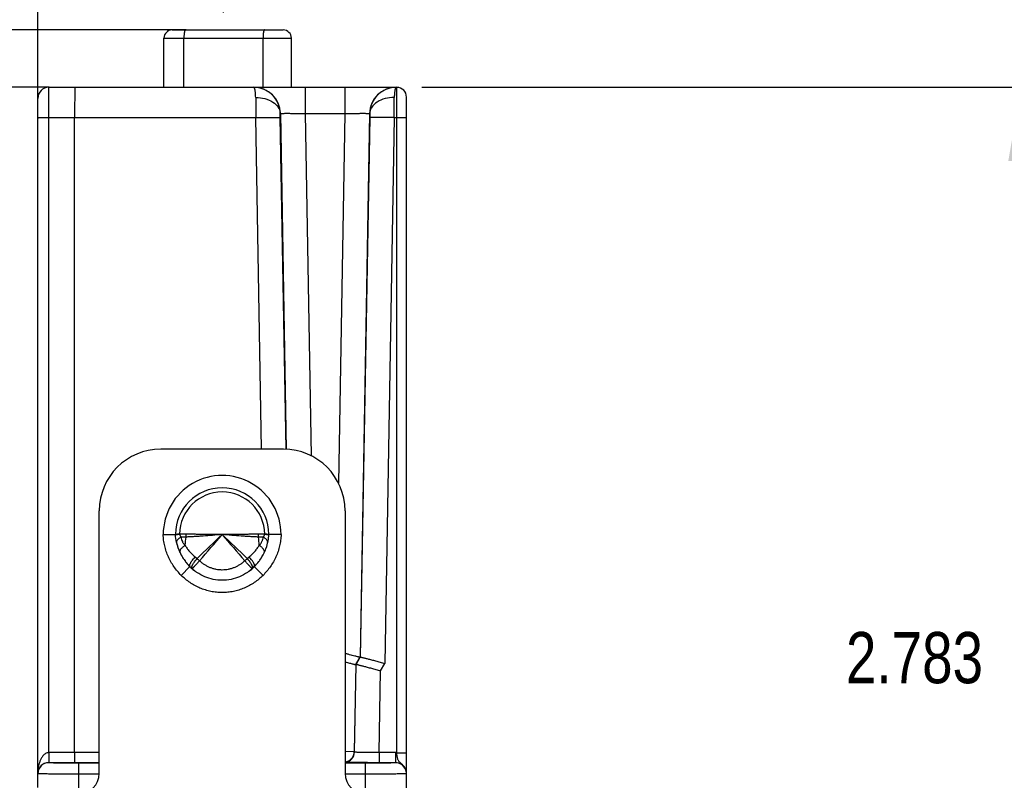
# Model space of a CAD drawing. Header units: inches. Extents: x 0 to 22, y 0 to 17.
# Tile 35 of 37: x 15.7 to 18.1, y 13.1 to 14.9. Entities that reach past the tile are written whole.
import ezdxf

# ---------------------------------------------------------------- set-up
doc = ezdxf.new("R2010")
doc.units = ezdxf.units.IN
doc.header["$LTSCALE"] = 1.21
doc.header["$MEASUREMENT"] = 0
doc.layers.get('0').update_dxf_attribs({"linetype": 'CONTINUOUS'})
doc.layers.add('DIMENSIONS', color=7, linetype='CONTINUOUS')
doc.layers.add('FEATURES', color=7, linetype='CONTINUOUS')
doc.styles.get("Standard").update_dxf_attribs({"font": 'txt', "width": 0.8})
doc.dimstyles.new('DIMSTYLE_1', dxfattribs={"dimtxt": 0.125, "dimasz": 0.18, "dimexe": 0.125, "dimexo": 0.0625, "dimgap": 0.0625, "dimtad": 0, "dimtih": 1, "dimtoh": 1, "dimdec": 3, "dimzin": 4, "dimdsep": 46, "dimtxsty": 'STANDARD', "dimblk": '_FILLED', "dimblk1": '_FILLED', "dimblk2": '_FILLED', "dimcen": 0.09, "dimadec": 0, "dimazin": 0, "dimtp": 0.001, "dimtm": 0.001, "dimtfac": 1, "dimtdec": 3, "dimtofl": 0, "dimtmove": 0, "dimatfit": 3, "dimldrblk": '_FILLED', "dimfxl": 1, "dimtolj": 1, "dimtzin": 4, "dimarcsym": 0})

# ---------------------------------------------------------------- blocks, each defined once
blk = doc.blocks.new('_FILLED')
at = {"color": 0, "linetype": 'BYBLOCK'}
blk.add_solid([(0, 0), (-1, 0.174), (-1, -0.174)], dxfattribs=at)
blk = doc.blocks.new('*D17')
at = {"layer": 'DIMENSIONS', "color": 2, "linetype": 'CONTINUOUS'}
for p, q in [((16.6964, 14.7671), (18.2843, 14.7671)), ((18.1593, 14.7671), (18.1593, 13.5006)), ((18.1593, 11.9841), (18.1593, 13.2506)), ((16.6218, 11.9841), (18.2843, 11.9841))]:
    blk.add_line(p, q, dxfattribs=at)
at = {"layer": 'DIMENSIONS', "color": 2, "linetype": 'CONTINUOUS', "xscale": 0.18, "yscale": 0.18, "zscale": 0.18}
for p, rotation in [((18.1593, 14.7671), 90), ((18.1593, 11.9841), 270)]:
    blk.add_blockref('_FILLED', p, dxfattribs=dict(at, rotation=rotation))
at = {"layer": 'DIMENSIONS', "color": 2, "linetype": 'CONTINUOUS', "insert": (18.1593, 13.4381), "char_height": 0.125, "width": 1.325, "attachment_point": 2, "line_spacing_factor": 0.9}
blk.add_mtext('2.783{\\Ftxt.shx;\\W1.000000;\\H0.125000; }[70.69]', dxfattribs=at)
blk = doc.blocks.new('*D19')
at = {"layer": 'DIMENSIONS', "color": 2, "linetype": 'CONTINUOUS'}
for p, q in [((15.0093, 15.3202), (14.8918, 15.3202)), ((15.0093, 14.9071), (15.0093, 15.3202)), ((16.1213, 14.9071), (14.8843, 14.9071)), ((15.7871, 14.7671), (14.8843, 14.7671)), ((15.0093, 14.7671), (15.0093, 14.4071))]:
    blk.add_line(p, q, dxfattribs=at)
at = {"layer": 'DIMENSIONS', "color": 2, "linetype": 'CONTINUOUS', "xscale": 0.18, "yscale": 0.18, "zscale": 0.18}
for p, rotation in [((15.0093, 14.9071), 270), ((15.0093, 14.7671), 90)]:
    blk.add_blockref('_FILLED', p, dxfattribs=dict(at, rotation=rotation))
at = {"layer": 'DIMENSIONS', "color": 2, "linetype": 'CONTINUOUS', "insert": (14.8293, 15.3827), "char_height": 0.125, "width": 1.125, "attachment_point": 3, "line_spacing_factor": 0.9}
blk.add_mtext('.140{\\Ftxt.shx;\\W1.000000;\\H0.125000; }[3.56]', dxfattribs=at)
blk = doc.blocks.new('*D20')
at = {"layer": 'DIMENSIONS', "color": 2, "linetype": 'CONTINUOUS'}
for p, q in [((15.7593, 13.9555), (15.7593, 15.7821)), ((16.2125, 14.9496), (16.2125, 15.7821)), ((15.7593, 15.6571), (15.3781, 15.6571)), ((16.2125, 15.6571), (16.5725, 15.6571))]:
    blk.add_line(p, q, dxfattribs=at)
at = {"layer": 'DIMENSIONS', "color": 2, "linetype": 'CONTINUOUS', "xscale": 0.18, "yscale": 0.18, "zscale": 0.18}
blk.add_blockref('_FILLED', (15.7593, 15.6571), dxfattribs=at)
at = {"layer": 'DIMENSIONS', "color": 2, "linetype": 'CONTINUOUS', "xscale": 0.18, "yscale": 0.18, "zscale": 0.18, "rotation": 180}
blk.add_blockref('_FILLED', (16.2125, 15.6571), dxfattribs=at)
at = {"layer": 'DIMENSIONS', "color": 2, "linetype": 'CONTINUOUS', "insert": (15.3156, 15.7196), "char_height": 0.125, "width": 1.225, "attachment_point": 3, "line_spacing_factor": 0.9}
blk.add_mtext('.453{\\Ftxt.shx;\\W1.000000;\\H0.125000; }[11.51]', dxfattribs=at)

msp = doc.modelspace()

# ---------------------------------------------------------------- linework, layer by layer
at = {"color": 7, "linetype": 'CONTINUOUS'}
for p, q in [((16.0873, 14.9071), (16.3583, 14.9071)), ((16.0673, 14.7671), (16.0673, 14.8871)), ((16.0673, 14.8871), (16.3783, 14.8871)), ((16.116, 14.7671), (16.116, 14.8871)), ((16.309, 14.7671), (16.309, 14.8871)), ((16.3783, 14.7671), (16.3783, 14.8871)), ((15.786, 14.6934), (15.7863, 14.7671)), ((15.7863, 14.7671), (16.2863, 14.7671)), ((16.2866, 14.7671), (16.6357, 14.7671)), ((16.4116, 14.7671), (16.4116, 14.7032)), ((16.509, 14.7671), (16.509, 14.7032)), ((16.6357, 13.1437), (16.6357, 14.7671)), ((15.7593, 13.0588), (15.7593, 14.7401)), ((16.6593, 13.0923), (16.6593, 14.7434)), ((15.786, 13.1439), (15.786, 14.6934)), ((15.786, 14.6934), (16.2912, 14.6934)), ((15.8493, 13.1439), (15.8493, 14.6934)), ((16.3053, 13.8841), (16.2912, 14.6934)), ((16.351, 14.7032), (16.3516, 14.7032)), ((16.3512, 14.6934), (16.351, 14.7032)), ((16.3653, 13.8842), (16.3512, 14.6934)), ((16.3516, 14.7032), (16.3659, 13.8835)), ((16.4116, 14.7032), (16.4262, 13.8682)), ((16.4116, 14.7032), (16.509, 14.7032)), ((16.509, 14.7032), (16.4932, 13.8014)), ((16.569, 14.7032), (16.5458, 13.3766)), ((16.5694, 14.6934), (16.5464, 13.377)), ((16.569, 14.7032), (16.5695, 14.7032)), ((16.5695, 14.7032), (16.5694, 14.6934)), ((16.6294, 14.6934), (16.6061, 13.3615)), ((16.6294, 14.6934), (16.6357, 14.6934)), ((16.0654, 13.6759), (16.0954, 13.6764)), ((16.1, 13.6763), (16.1055, 13.6768)), ((16.1055, 13.6771), (16.1055, 13.6768)), ((16.1214, 13.6769), (16.1055, 13.6768)), ((16.3131, 13.6768), (16.2972, 13.6769)), ((16.3131, 13.6768), (16.3131, 13.6771)), ((16.3185, 13.6769), (16.3131, 13.6771)), ((16.3232, 13.6764), (16.3185, 13.6769)), ((16.3219, 13.6757), (16.3231, 13.6753)), ((16.3532, 13.6759), (16.3232, 13.6764)), ((16.1431, 13.6213), (16.1479, 13.6174)), ((16.2706, 13.6174), (16.2754, 13.6213)), ((16.1308, 13.5976), (16.1096, 13.5763)), ((16.1358, 13.5928), (16.1354, 13.5933)), ((16.1359, 13.5928), (16.1358, 13.5928)), ((16.2831, 13.5932), (16.2827, 13.5928)), ((16.309, 13.5763), (16.2878, 13.5976)), ((16.5355, 13.3587), (16.5458, 13.3766)), ((16.5361, 13.3592), (16.5464, 13.377)), ((16.5464, 13.377), (16.5458, 13.3766)), ((16.5355, 13.3587), (16.5318, 13.1459)), ((16.5324, 13.1453), (16.5361, 13.3592)), ((16.5361, 13.3592), (16.5355, 13.3587)), ((16.5923, 13.1439), (16.5958, 13.3437)), ((16.5958, 13.3437), (16.6061, 13.3615)), ((16.5318, 13.1459), (16.5093, 13.1462)), ((16.5324, 13.1453), (16.5318, 13.1459)), ((15.786, 13.1439), (15.7861, 13.1225)), ((15.9093, 13.1439), (15.7865, 13.1439)), ((15.8493, 13.1439), (15.8491, 13.1193)), ((16.6323, 13.1439), (16.5923, 13.1439)), ((16.5923, 13.1439), (16.5923, 13.1193)), ((16.6323, 13.1439), (16.6323, 13.1192)), ((15.7863, 13.1192), (15.7863, 13.1193)), ((15.9093, 13.1193), (15.7863, 13.1193)), ((15.8593, 13.0581), (15.8593, 13.1179)), ((15.9093, 13.1179), (15.8593, 13.1179)), ((16.5593, 13.1179), (16.5093, 13.1179)), ((16.5593, 13.0581), (16.5593, 13.1179)), ((16.6323, 13.1193), (16.5923, 13.1193)), ((15.9093, 13.0914), (15.8593, 13.0914)), ((16.5593, 13.0914), (16.5093, 13.0914)), ((16.6593, 12.0843), (16.6593, 13.0922))]:
    msp.add_line(p, q, dxfattribs=at)
for centre, radius, start, end in [((16.0873, 14.8871), 0.02, 90, 180), ((16.3583, 14.8871), 0.02, 0, 90), ((15.7863, 14.7401), 0.027, 90, 180), ((16.2866, 14.7021), 0.065, 1.0155, 89.9925), ((16.6339, 14.7021), 0.065, 90.0075, 178.9845), ((16.6357, 14.7434), 0.0236, 0, 90), ((34.327, 14.7574), 18.0359, 180.04746, 180.20355), ((1.0213, 14.7521), 15.6082, 359.78431, 359.96468), ((16.2093, 13.6761), 0.1439, 359.9465, 180.0535), ((16.2093, 13.6761), 0.1139, 0.1866, 179.8134), ((16.2093, 13.6761), 0.1038, 0.6031, 179.3969), ((16.121, 13.279), 0.3984, 92.2281, 93.0143), ((16.0692, 13.6774), 0.0522, 351.5443, 359.5022), ((30.6097, -1.4447), 20.8809, 133.60221, 133.83508), ((-8.9728, 35.3462), 33.2225, 319.14083, 319.28684), ((6.2298, 3.1785), 14.4841, 46.11346, 46.4492), ((41.3912, 35.346), 33.2222, 220.71316, 220.85917), ((16.3494, 13.6774), 0.0522, 180.4972, 188.4555), ((16.2131, 13.6806), 0.1102, 349.3796, 357.8157), ((16.2106, 13.6815), 0.1154, 192.519, 192.6612), ((16.2122, 13.6819), 0.117, 192.677, 200.4916), ((16.2124, 13.6819), 0.1172, 192.8386, 202.3117), ((16.2849, 13.6417), 0.1665, 170.3196, 177.2244), ((16.1337, 13.6417), 0.1665, 2.7756, 9.6805), ((16.2067, 13.6818), 0.1166, 340.512, 348.7613), ((16.3146, 13.6572), 0.00605, 347.2003, 354.0701), ((16.2091, 13.6813), 0.1142, 348.7839, 349.4292), ((16.2126, 13.682), 0.1174, 200.4831, 202.3058), ((16.213, 13.6822), 0.1179, 202.3124, 210.7174), ((16.1115, 13.6334), 0.00523, 196.1171, 205.6616), ((16.2042, 13.683), 0.1195, 330.3441, 332.7918), ((16.2061, 13.682), 0.1172, 332.7835, 339.8185), ((16.2052, 13.6824), 0.1182, 332.7932, 334.3259), ((16.3071, 13.6334), 0.00523, 334.3464, 343.9561), ((16.2058, 13.6821), 0.1176, 339.8159, 340.5261), ((16.2156, 13.6836), 0.1208, 210.6746, 211.7168), ((16.2164, 13.6842), 0.1218, 211.7221, 217.6288), ((16.2166, 13.6843), 0.1221, 217.6255, 219.0486), ((16.2159, 13.6837), 0.1212, 219.0406, 225.3323), ((16.3153, 13.7968), 0.2453, 226.9792, 228.8847), ((16.1042, 13.7958), 0.244, 311.11, 313.0261), ((16.2025, 13.6839), 0.1214, 314.6719, 322.4042), ((16.2019, 13.6843), 0.1221, 322.3945, 324.6947), ((16.2026, 13.6839), 0.1213, 324.6888, 330.3381), ((16.2119, 13.6781), 0.1143, 224.7747, 234.3034), ((16.211, 13.6771), 0.113, 224.7499, 228.2711), ((16.2122, 13.6785), 0.1148, 228.2696, 234.2928), ((16.2067, 13.678), 0.1142, 306.6125, 315.2286), ((16.2063, 13.6785), 0.1148, 306.6239, 311.719), ((16.2076, 13.6771), 0.113, 311.7171, 315.2501), ((16.5068, 13.1464), 0.025, 275.8247, 358.966), ((15.7865, 13.0919), 0.052, 89.9913, 90.4914), ((16.5074, 13.1458), 0.025, 274.4048, 358.9652), ((16.6323, 13.0919), 0.052, 86.2735, 90.0003), ((15.7863, 13.0922), 0.027, 89.9953, 179.9953), ((16.6323, 13.0923), 0.027, 24.5934, 89.9863), ((16.6323, 13.0922), 0.027, 22.5117, 89.9967)]:
    msp.add_arc(centre, radius, start, end, dxfattribs=at)
for points, knots in [([(16.1195, 14.9071), (16.1194, 14.9071), (16.1193, 14.907), (16.1192, 14.907), (16.119, 14.9068), (16.1188, 14.9067), (16.1187, 14.9064), (16.1184, 14.9061), (16.1181, 14.9055), (16.1178, 14.9046), (16.1176, 14.9036), (16.1173, 14.9025), (16.117, 14.9012), (16.1168, 14.8997), (16.1166, 14.8981), (16.1164, 14.8965), (16.1162, 14.8941), (16.1161, 14.8909), (16.116, 14.8884), (16.116, 14.8871)], [0, 0, 0, 0, 0.008251, 0.017126, 0.027108, 0.038527, 0.051599, 0.066458, 0.101808, 0.144796, 0.19529, 0.253033, 0.317579, 0.38835, 0.464743, 0.546097, 0.631687, 0.812529, 1, 1, 1, 1]), ([(16.3125, 14.9071), (16.3124, 14.9071), (16.3123, 14.907), (16.3122, 14.907), (16.312, 14.9068), (16.3118, 14.9067), (16.3117, 14.9064), (16.3114, 14.9061), (16.3111, 14.9055), (16.3108, 14.9046), (16.3106, 14.9036), (16.3103, 14.9025), (16.31, 14.9012), (16.3098, 14.8997), (16.3096, 14.8981), (16.3094, 14.8965), (16.3092, 14.8941), (16.3091, 14.8909), (16.309, 14.8884), (16.309, 14.8871)], [0, 0, 0, 0, 0.008251, 0.017126, 0.027108, 0.038527, 0.051599, 0.066458, 0.101808, 0.144796, 0.19529, 0.253033, 0.317579, 0.38835, 0.464743, 0.546097, 0.631687, 0.812529, 1, 1, 1, 1]), ([(15.8496, 14.7671), (15.8496, 14.7671), (15.8496, 14.7669), (15.8496, 14.7667), (15.8496, 14.7662), (15.8495, 14.7656), (15.8495, 14.7648), (15.8495, 14.7634), (15.8495, 14.7613), (15.8494, 14.7582), (15.8494, 14.7545), (15.8494, 14.7502), (15.8494, 14.7434), (15.8493, 14.7339), (15.8493, 14.7213), (15.8493, 14.7076), (15.8493, 14.6982), (15.8493, 14.6934)], [0, 0, 0, 0, 0.001222, 0.004828, 0.010813, 0.019163, 0.029864, 0.042898, 0.075828, 0.117609, 0.167878, 0.226151, 0.291871, 0.443162, 0.615996, 0.804056, 1, 1, 1, 1]), ([(16.351, 14.7032), (16.3509, 14.7116), (16.3473, 14.7284), (16.3328, 14.7496), (16.3114, 14.7638), (16.2946, 14.7671), (16.2863, 14.7671)], [0, 0, 0, 0, 0.250968, 0.50121, 0.750791, 1, 1, 1, 1]), ([(16.2911, 14.7425), (16.2911, 14.746), (16.2909, 14.7509), (16.2902, 14.7569), (16.2896, 14.7604), (16.2889, 14.7633), (16.2881, 14.7654), (16.287, 14.7671), (16.2863, 14.7671)], [0, 0, 0, 0, 0.40652, 0.572741, 0.712255, 0.824113, 0.908263, 1, 1, 1, 1]), ([(16.6343, 14.7671), (16.626, 14.7671), (16.6091, 14.7638), (16.5878, 14.7496), (16.5732, 14.7284), (16.5696, 14.7116), (16.5695, 14.7032)], [0, 0, 0, 0, 0.249209, 0.49879, 0.749032, 1, 1, 1, 1]), ([(16.6343, 14.7671), (16.6335, 14.7671), (16.6325, 14.7654), (16.6317, 14.7633), (16.631, 14.7604), (16.6304, 14.7569), (16.6297, 14.7509), (16.6295, 14.746), (16.6295, 14.7425)], [0, 0, 0, 0, 0.091737, 0.175887, 0.287745, 0.427259, 0.59348, 1, 1, 1, 1]), ([(16.2911, 14.7425), (16.2987, 14.7425), (16.3134, 14.7407), (16.3327, 14.7326), (16.3448, 14.7216), (16.35, 14.7112), (16.351, 14.7058), (16.351, 14.7032)], [0, 0, 0, 0, 0.291666, 0.560866, 0.794453, 0.899662, 1, 1, 1, 1]), ([(16.6295, 14.7425), (16.6219, 14.7425), (16.6072, 14.7407), (16.5878, 14.7326), (16.5757, 14.7216), (16.5706, 14.7112), (16.5696, 14.7058), (16.5695, 14.7032)], [0, 0, 0, 0, 0.291664, 0.560862, 0.794452, 0.899662, 1, 1, 1, 1]), ([(15.7593, 14.6929), (15.7593, 14.6929), (15.7595, 14.6929), (15.7598, 14.693), (15.7605, 14.693), (15.7614, 14.6931), (15.7625, 14.6931), (15.7644, 14.6932), (15.7673, 14.6932), (15.7713, 14.6933), (15.7759, 14.6933), (15.7809, 14.6934), (15.7843, 14.6934), (15.786, 14.6934)], [0, 0, 0, 0, 0.005127, 0.019608, 0.043417, 0.076397, 0.118317, 0.168706, 0.292762, 0.444029, 0.616885, 0.804963, 1, 1, 1, 1]), ([(16.2912, 14.6934), (16.295, 14.6934), (16.3026, 14.6936), (16.3136, 14.6937), (16.3238, 14.6938), (16.3327, 14.6938), (16.3392, 14.6938), (16.3436, 14.6937), (16.3461, 14.6937), (16.3481, 14.6936), (16.3497, 14.6936), (16.3506, 14.6935), (16.3511, 14.6935), (16.3512, 14.6934)], [0, 0, 0, 0, 0.192776, 0.378654, 0.550062, 0.700783, 0.825238, 0.876057, 0.918653, 0.952607, 0.977576, 0.993396, 1, 1, 1, 1]), ([(16.3516, 14.7032), (16.3517, 14.7033), (16.3522, 14.7033), (16.3531, 14.7034), (16.3546, 14.7035), (16.3566, 14.7036), (16.3592, 14.7036), (16.3635, 14.7037), (16.37, 14.7037), (16.379, 14.7036), (16.3891, 14.7035), (16.4001, 14.7034), (16.4077, 14.7033), (16.4116, 14.7032)], [0, 0, 0, 0, 0.006567, 0.022326, 0.047267, 0.081166, 0.123722, 0.174541, 0.298972, 0.449792, 0.62129, 0.807051, 1, 1, 1, 1]), ([(16.509, 14.7032), (16.5128, 14.7033), (16.5204, 14.7034), (16.5314, 14.7035), (16.5416, 14.7036), (16.5505, 14.7037), (16.557, 14.7037), (16.5614, 14.7036), (16.5639, 14.7036), (16.566, 14.7035), (16.5675, 14.7034), (16.5684, 14.7033), (16.5689, 14.7033), (16.569, 14.7032)], [0, 0, 0, 0, 0.192947, 0.378704, 0.550201, 0.701022, 0.825455, 0.876275, 0.918831, 0.95273, 0.977673, 0.993435, 1, 1, 1, 1]), ([(16.6294, 14.6934), (16.6255, 14.6934), (16.618, 14.6936), (16.607, 14.6937), (16.5968, 14.6938), (16.5879, 14.6938), (16.5813, 14.6938), (16.577, 14.6937), (16.5744, 14.6937), (16.5724, 14.6936), (16.5709, 14.6936), (16.57, 14.6935), (16.5695, 14.6935), (16.5694, 14.6934)], [0, 0, 0, 0, 0.192776, 0.378654, 0.550062, 0.700783, 0.825238, 0.876057, 0.918653, 0.952607, 0.977576, 0.993396, 1, 1, 1, 1]), ([(16.6357, 14.6934), (16.6372, 14.6934), (16.6402, 14.6934), (16.6446, 14.6933), (16.6486, 14.6933), (16.6521, 14.6933), (16.6547, 14.6932), (16.6564, 14.6931), (16.6574, 14.6931), (16.6582, 14.6931), (16.6588, 14.6931), (16.659, 14.693), (16.6593, 14.693), (16.6593, 14.693)], [0, 0, 0, 0, 0.194572, 0.38246, 0.555321, 0.706715, 0.830951, 0.881433, 0.923437, 0.956488, 0.98035, 0.994864, 1, 1, 1, 1]), ([(16.1096, 13.5763), (16.103, 13.5829), (16.0939, 13.5936), (16.0841, 13.6094), (16.0778, 13.6218), (16.0727, 13.6348), (16.0689, 13.6483), (16.0663, 13.662), (16.0655, 13.6713), (16.0654, 13.6759)], [0, 0, 0, 0, 0.249713, 0.374718, 0.499747, 0.624775, 0.74984, 0.874978, 1, 1, 1, 1]), ([(16.0954, 13.6764), (16.0954, 13.6764), (16.0954, 13.6764), (16.0954, 13.6764), (16.0954, 13.6764), (16.0954, 13.6764), (16.0954, 13.6764), (16.0954, 13.6764), (16.0955, 13.6764), (16.0955, 13.6765), (16.0956, 13.6765), (16.0956, 13.6765), (16.0957, 13.6765), (16.0959, 13.6765), (16.0961, 13.6766), (16.0963, 13.6766), (16.0966, 13.6767), (16.0969, 13.6767), (16.0972, 13.6767), (16.0976, 13.6768), (16.0982, 13.6768), (16.099, 13.6768), (16.0997, 13.6769), (16.1, 13.6769)], [0, 0, 0, 0, 0.000263, 0.001049, 0.002357, 0.004184, 0.006528, 0.009387, 0.01664, 0.025925, 0.037226, 0.050528, 0.065817, 0.102295, 0.146559, 0.198519, 0.258098, 0.325231, 0.399853, 0.481883, 0.571237, 0.771541, 1, 1, 1, 1]), ([(16.0954, 13.6753), (16.0955, 13.6753), (16.0955, 13.6753), (16.0956, 13.6754), (16.0957, 13.6754), (16.0959, 13.6755), (16.0962, 13.6756), (16.0967, 13.6757), (16.0974, 13.6759), (16.0982, 13.676), (16.0991, 13.6761), (16.0997, 13.6762), (16.1, 13.6763)], [0, 0, 0, 0, 0.013698, 0.032818, 0.058224, 0.090251, 0.174641, 0.286417, 0.425436, 0.591147, 0.782896, 1, 1, 1, 1]), ([(16.0954, 13.6752), (16.0954, 13.6752), (16.0954, 13.6753), (16.0954, 13.6753), (16.0954, 13.6753)], [0, 0, 0, 0, 0.737206, 1, 1, 1, 1]), ([(16.1055, 13.6768), (16.1055, 13.6765), (16.1057, 13.6758), (16.1059, 13.6747), (16.1063, 13.6738), (16.1067, 13.6729), (16.1072, 13.672), (16.1078, 13.671), (16.1083, 13.6703), (16.1087, 13.6698)], [0, 0, 0, 0, 0.139196, 0.275043, 0.405815, 0.53177, 0.653657, 0.771981, 1, 1, 1, 1]), ([(16.2093, 13.6761), (16.2015, 13.6752), (16.1862, 13.6737), (16.1671, 13.6724), (16.1522, 13.6715), (16.1414, 13.6709), (16.131, 13.6703), (16.1241, 13.6699), (16.1208, 13.6697)], [0, 0, 0, 0, 0.263527, 0.521627, 0.646937, 0.768889, 0.88682, 1, 1, 1, 1]), ([(16.2093, 13.6761), (16.2015, 13.6758), (16.1862, 13.6757), (16.1672, 13.676), (16.1524, 13.6763), (16.1417, 13.6765), (16.1314, 13.6768), (16.1247, 13.6769), (16.1214, 13.6769)], [0, 0, 0, 0, 0.264485, 0.523099, 0.648391, 0.770103, 0.887552, 1, 1, 1, 1]), ([(16.2972, 13.6769), (16.2939, 13.6769), (16.2872, 13.6768), (16.2769, 13.6765), (16.2662, 13.6763), (16.2514, 13.676), (16.2324, 13.6757), (16.217, 13.6758), (16.2093, 13.6761)], [0, 0, 0, 0, 0.112448, 0.229897, 0.351609, 0.476901, 0.735515, 1, 1, 1, 1]), ([(16.2978, 13.6697), (16.2944, 13.6699), (16.2876, 13.6703), (16.2772, 13.6709), (16.2664, 13.6715), (16.2515, 13.6724), (16.2324, 13.6737), (16.217, 13.6752), (16.2093, 13.6761)], [0, 0, 0, 0, 0.11318, 0.231111, 0.353063, 0.478373, 0.736473, 1, 1, 1, 1]), ([(16.3532, 13.6759), (16.353, 13.6713), (16.3522, 13.662), (16.3497, 13.6483), (16.3459, 13.6348), (16.3408, 13.6218), (16.3345, 13.6094), (16.3246, 13.5936), (16.3156, 13.5829), (16.309, 13.5763)], [0, 0, 0, 0, 0.125006, 0.25007, 0.375095, 0.500131, 0.62516, 0.750188, 1, 1, 1, 1]), ([(16.3099, 13.6698), (16.3102, 13.6703), (16.3108, 13.671), (16.3114, 13.672), (16.3119, 13.6729), (16.3123, 13.6738), (16.3127, 13.6751), (16.313, 13.6761), (16.3131, 13.6768)], [0, 0, 0, 0, 0.228088, 0.346425, 0.468345, 0.594361, 0.725198, 1, 1, 1, 1]), ([(16.3131, 13.6768), (16.314, 13.6767), (16.3159, 13.6766), (16.3183, 13.6763), (16.3201, 13.676), (16.3212, 13.6759), (16.3217, 13.6758), (16.3219, 13.6757)], [0, 0, 0, 0, 0.330187, 0.610883, 0.835467, 0.925439, 1, 1, 1, 1]), ([(16.1087, 13.6698), (16.1078, 13.6693), (16.1061, 13.6683), (16.1038, 13.6666), (16.1018, 13.6648), (16.1002, 13.663), (16.099, 13.6612), (16.0982, 13.6594), (16.0979, 13.6576), (16.098, 13.6564), (16.0981, 13.6559)], [0, 0, 0, 0, 0.167361, 0.323139, 0.465848, 0.595038, 0.71104, 0.815233, 0.910242, 1, 1, 1, 1]), ([(16.1208, 13.6697), (16.1187, 13.6696), (16.1147, 13.6695), (16.1107, 13.6697), (16.1087, 13.6698)], [0, 0, 0, 0, 0.512217, 1, 1, 1, 1]), ([(16.1087, 13.6698), (16.1091, 13.6679), (16.1101, 13.6642), (16.1118, 13.6597), (16.1135, 13.6564), (16.1147, 13.6544), (16.1158, 13.6529), (16.1165, 13.6519), (16.1171, 13.6512), (16.1178, 13.6505), (16.1183, 13.6501), (16.1186, 13.6498)], [0, 0, 0, 0, 0.255951, 0.506658, 0.630544, 0.753822, 0.815347, 0.876843, 0.907603, 0.93838, 1, 1, 1, 1]), ([(16.3099, 13.6698), (16.3079, 13.6697), (16.3039, 13.6695), (16.2998, 13.6696), (16.2978, 13.6697)], [0, 0, 0, 0, 0.487782, 1, 1, 1, 1]), ([(16.2999, 13.6498), (16.3003, 13.6501), (16.301, 13.6507), (16.3022, 13.6521), (16.3036, 13.654), (16.305, 13.6564), (16.3063, 13.6589), (16.3074, 13.6615), (16.3087, 13.6651), (16.3095, 13.6679), (16.3099, 13.6698)], [0, 0, 0, 0, 0.061618, 0.123139, 0.246109, 0.36938, 0.493257, 0.618074, 0.744069, 1, 1, 1, 1]), ([(16.3206, 13.6566), (16.3206, 13.6571), (16.3206, 13.6583), (16.3201, 13.66), (16.3193, 13.6617), (16.3181, 13.6634), (16.3165, 13.6651), (16.3146, 13.6667), (16.3123, 13.6683), (16.3107, 13.6693), (16.3099, 13.6698)], [0, 0, 0, 0, 0.089862, 0.186135, 0.291896, 0.4091, 0.538712, 0.680881, 0.835102, 1, 1, 1, 1]), ([(16.1064, 13.632), (16.1064, 13.6323), (16.1062, 13.6329), (16.1062, 13.6342), (16.1064, 13.6355), (16.1069, 13.6369), (16.1075, 13.6384), (16.1087, 13.6404), (16.1106, 13.6428), (16.1129, 13.6452), (16.1156, 13.6475), (16.1176, 13.649), (16.1186, 13.6498)], [0, 0, 0, 0, 0.039593, 0.080899, 0.170946, 0.220773, 0.274124, 0.391852, 0.524506, 0.671305, 0.830697, 1, 1, 1, 1]), ([(16.1186, 13.6498), (16.1202, 13.6471), (16.1236, 13.642), (16.1294, 13.6346), (16.1359, 13.6277), (16.1407, 13.6233), (16.1431, 13.6213)], [0, 0, 0, 0, 0.242994, 0.491036, 0.74361, 1, 1, 1, 1]), ([(16.2754, 13.6213), (16.2779, 13.6233), (16.2826, 13.6277), (16.2891, 13.6346), (16.2949, 13.642), (16.2983, 13.6471), (16.2999, 13.6498)], [0, 0, 0, 0, 0.256354, 0.508928, 0.756997, 1, 1, 1, 1]), ([(16.3121, 13.632), (16.3122, 13.6323), (16.3123, 13.6329), (16.3124, 13.6342), (16.3122, 13.6355), (16.3117, 13.6369), (16.311, 13.6384), (16.3098, 13.6404), (16.308, 13.6428), (16.3057, 13.6452), (16.303, 13.6475), (16.301, 13.649), (16.2999, 13.6498)], [0, 0, 0, 0, 0.039597, 0.080911, 0.170979, 0.220816, 0.274175, 0.391914, 0.524568, 0.671356, 0.830726, 1, 1, 1, 1]), ([(16.1308, 13.5976), (16.1306, 13.5977), (16.1303, 13.5982), (16.13, 13.5989), (16.13, 13.5999), (16.1301, 13.601), (16.1303, 13.6022), (16.1308, 13.6035), (16.1314, 13.6049), (16.1322, 13.6065), (16.1331, 13.6082), (16.1346, 13.6106), (16.1367, 13.6137), (16.1398, 13.6175), (16.142, 13.62), (16.1431, 13.6213)], [0, 0, 0, 0, 0.026262, 0.054951, 0.087823, 0.125991, 0.170033, 0.220177, 0.276455, 0.338685, 0.406541, 0.479649, 0.639791, 0.815047, 1, 1, 1, 1]), ([(16.1354, 13.5933), (16.1352, 13.5937), (16.135, 13.5946), (16.1351, 13.5958), (16.1353, 13.5969), (16.1357, 13.5981), (16.1362, 13.5995), (16.1368, 13.601), (16.1379, 13.6032), (16.1396, 13.6061), (16.142, 13.6098), (16.1448, 13.6136), (16.1468, 13.6161), (16.1479, 13.6174)], [0, 0, 0, 0, 0.054775, 0.089576, 0.130038, 0.176335, 0.228473, 0.286321, 0.349585, 0.490926, 0.64925, 0.820641, 1, 1, 1, 1]), ([(16.154, 13.612), (16.1529, 13.6107), (16.1512, 13.6089), (16.149, 13.6065), (16.147, 13.6043), (16.145, 13.6021), (16.1432, 13.6001), (16.1419, 13.5988), (16.1408, 13.5975), (16.1397, 13.5964), (16.1388, 13.5955), (16.138, 13.5946), (16.1373, 13.594), (16.1367, 13.5934), (16.1363, 13.5931), (16.136, 13.5929), (16.1359, 13.5928)], [0, 0, 0, 0, 0.18914, 0.280755, 0.369323, 0.534743, 0.61048, 0.68085, 0.74537, 0.803565, 0.854971, 0.899244, 0.936108, 0.96531, 0.986663, 1, 1, 1, 1]), ([(16.154, 13.612), (16.1559, 13.6103), (16.1598, 13.607), (16.166, 13.6027), (16.1726, 13.5989), (16.1795, 13.5958), (16.1867, 13.5933), (16.1941, 13.5915), (16.2004, 13.5906), (16.2055, 13.5903), (16.2105, 13.5901), (16.2169, 13.5904), (16.2244, 13.5915), (16.2318, 13.5933), (16.239, 13.5958), (16.2459, 13.5989), (16.2526, 13.6027), (16.2588, 13.607), (16.2627, 13.6103), (16.2646, 13.612)], [0, 0, 0, 0, 0.062471, 0.124948, 0.187433, 0.249928, 0.312431, 0.374947, 0.437475, 0.468748, 0.500023, 0.562556, 0.625077, 0.687589, 0.750087, 0.812578, 0.875059, 0.937532, 1, 1, 1, 1]), ([(16.2827, 13.5928), (16.2826, 13.5929), (16.2823, 13.593), (16.2819, 13.5934), (16.2814, 13.5939), (16.2807, 13.5945), (16.2799, 13.5954), (16.2786, 13.5967), (16.2771, 13.5983), (16.2755, 13.6), (16.2736, 13.602), (16.2716, 13.6042), (16.2696, 13.6064), (16.2673, 13.6088), (16.2657, 13.6107), (16.2646, 13.612)], [0, 0, 0, 0, 0.011987, 0.032202, 0.060462, 0.096586, 0.140317, 0.191375, 0.313975, 0.384554, 0.460659, 0.62723, 0.716546, 0.809002, 1, 1, 1, 1]), ([(16.2706, 13.6174), (16.2717, 13.6161), (16.2738, 13.6136), (16.2766, 13.6097), (16.279, 13.606), (16.2807, 13.6031), (16.2818, 13.6009), (16.2824, 13.5994), (16.2829, 13.598), (16.2833, 13.5968), (16.2835, 13.5957), (16.2835, 13.5947), (16.2834, 13.5939), (16.2832, 13.5934), (16.2831, 13.5932)], [0, 0, 0, 0, 0.180374, 0.352596, 0.511456, 0.652952, 0.716132, 0.77378, 0.825605, 0.87149, 0.911459, 0.94572, 0.974858, 1, 1, 1, 1]), ([(16.2878, 13.5976), (16.288, 13.5977), (16.2883, 13.5981), (16.2885, 13.5989), (16.2886, 13.5998), (16.2885, 13.6009), (16.2882, 13.6021), (16.2878, 13.6034), (16.2871, 13.6049), (16.2864, 13.6064), (16.2855, 13.6081), (16.284, 13.6105), (16.2818, 13.6136), (16.2788, 13.6175), (16.2766, 13.62), (16.2754, 13.6213)], [0, 0, 0, 0, 0.02562, 0.053774, 0.086259, 0.124188, 0.168107, 0.218209, 0.274502, 0.336799, 0.404772, 0.478045, 0.638635, 0.814446, 1, 1, 1, 1]), ([(16.2748, 13.5863), (16.2735, 13.5854), (16.2663, 13.5802), (16.2457, 13.5689), (16.2093, 13.5614), (16.1729, 13.5689), (16.1528, 13.5799), (16.146, 13.5847), (16.1452, 13.5852)], [0, 0, 0, 0, 0.034604, 0.192313, 0.506599, 0.820885, 0.978594, 1, 1, 1, 1]), ([(16.2827, 13.5928), (16.2827, 13.5928), (16.2827, 13.5928), (16.2827, 13.5928), (16.2827, 13.5928), (16.2827, 13.5928), (16.2827, 13.5928), (16.2827, 13.5928), (16.2827, 13.5928)], [0, 0, 0, 0, 0.020164, 0.069608, 0.149258, 0.259175, 0.569543, 1, 1, 1, 1]), ([(16.309, 13.5763), (16.3057, 13.573), (16.2989, 13.5668), (16.2878, 13.5585), (16.2779, 13.5524), (16.2697, 13.5482), (16.2612, 13.5444), (16.2504, 13.5404), (16.2369, 13.537), (16.2232, 13.5349), (16.2093, 13.5342), (16.1977, 13.5348), (16.1885, 13.5359), (16.1794, 13.5376), (16.1682, 13.5404), (16.1551, 13.5452), (16.1426, 13.5512), (16.1308, 13.5585), (16.1197, 13.5668), (16.1128, 13.573), (16.1096, 13.5763)], [0, 0, 0, 0, 0.062466, 0.124974, 0.187466, 0.218719, 0.249976, 0.31248, 0.374985, 0.437483, 0.499981, 0.562481, 0.59374, 0.624999, 0.6875, 0.750001, 0.812494, 0.874998, 0.937524, 1, 1, 1, 1]), ([(16.5458, 13.3766), (16.5457, 13.3765), (16.5454, 13.3766), (16.5449, 13.3767), (16.5441, 13.3768), (16.5429, 13.3771), (16.5414, 13.3774), (16.5389, 13.378), (16.5351, 13.379), (16.5298, 13.3803), (16.5237, 13.3819), (16.5168, 13.3838), (16.512, 13.385), (16.5095, 13.3857)], [0, 0, 0, 0, 0.006261, 0.021051, 0.044385, 0.076168, 0.116215, 0.164232, 0.282958, 0.429501, 0.600432, 0.791955, 1, 1, 1, 1]), ([(16.5095, 13.3651), (16.5114, 13.3646), (16.5149, 13.3637), (16.5199, 13.3624), (16.5243, 13.3612), (16.528, 13.3603), (16.531, 13.3596), (16.5331, 13.3591), (16.5343, 13.3589), (16.5349, 13.3588), (16.5352, 13.3587), (16.5354, 13.3587), (16.5355, 13.3587)], [0, 0, 0, 0, 0.214677, 0.408838, 0.579549, 0.724094, 0.840091, 0.925605, 0.956404, 0.979087, 0.993594, 1, 1, 1, 1]), ([(16.5464, 13.377), (16.5465, 13.3771), (16.5466, 13.3771), (16.5469, 13.377), (16.5473, 13.377), (16.5481, 13.3768), (16.5495, 13.3765), (16.5516, 13.376), (16.5542, 13.3754), (16.5573, 13.3746), (16.5608, 13.3737), (16.5663, 13.3723), (16.574, 13.3703), (16.5841, 13.3676), (16.5949, 13.3646), (16.6024, 13.3626), (16.6061, 13.3615)], [0, 0, 0, 0, 0.002035, 0.006421, 0.013202, 0.022369, 0.047784, 0.082401, 0.125777, 0.177445, 0.236826, 0.303267, 0.454561, 0.625314, 0.809371, 1, 1, 1, 1]), ([(16.5361, 13.3592), (16.5361, 13.3592), (16.5363, 13.3592), (16.5366, 13.3592), (16.537, 13.3591), (16.5378, 13.359), (16.5392, 13.3587), (16.5413, 13.3582), (16.5439, 13.3575), (16.5469, 13.3568), (16.5505, 13.3559), (16.556, 13.3544), (16.5637, 13.3524), (16.5738, 13.3497), (16.5846, 13.3468), (16.592, 13.3447), (16.5958, 13.3437)], [0, 0, 0, 0, 0.002035, 0.006421, 0.013202, 0.022369, 0.047784, 0.082401, 0.125777, 0.177445, 0.236826, 0.303267, 0.454561, 0.625314, 0.809371, 1, 1, 1, 1]), ([(15.786, 13.1439), (15.7833, 13.1438), (15.7778, 13.142), (15.7718, 13.1365), (15.7674, 13.1299), (15.7632, 13.1206), (15.7601, 13.1083), (15.7593, 13.0982), (15.7593, 13.0932)], [0, 0, 0, 0, 0.133967, 0.26323, 0.388947, 0.51271, 0.757065, 1, 1, 1, 1]), ([(15.7865, 13.1439), (15.7865, 13.1397), (15.7865, 13.1326), (15.7864, 13.1255), (15.7861, 13.1225)], [0, 0, 0, 0, 0.57976, 1, 1, 1, 1]), ([(15.7861, 13.1225), (15.7861, 13.122), (15.7862, 13.1213), (15.7864, 13.1203), (15.7864, 13.1196), (15.7862, 13.1194), (15.7862, 13.1193)], [0, 0, 0, 0, 0.415291, 0.725409, 0.918851, 1, 1, 1, 1]), ([(16.5923, 13.1439), (16.5885, 13.1438), (16.5809, 13.1438), (16.5699, 13.1438), (16.5597, 13.1439), (16.5508, 13.1441), (16.5443, 13.1443), (16.5399, 13.1445), (16.5374, 13.1446), (16.5354, 13.1448), (16.5338, 13.1449), (16.533, 13.1451), (16.5324, 13.1452), (16.5324, 13.1453)], [0, 0, 0, 0, 0.19279, 0.378391, 0.549801, 0.700521, 0.824866, 0.875646, 0.918189, 0.952097, 0.977092, 0.993002, 1, 1, 1, 1]), ([(16.6357, 13.1437), (16.6372, 13.1437), (16.6402, 13.1437), (16.6446, 13.1437), (16.6486, 13.1437), (16.6521, 13.1436), (16.6547, 13.1436), (16.6564, 13.1435), (16.6574, 13.1435), (16.6582, 13.1435), (16.6588, 13.1434), (16.659, 13.1434), (16.6593, 13.1434), (16.6593, 13.1433)], [0, 0, 0, 0, 0.194572, 0.38246, 0.555321, 0.706714, 0.830951, 0.881433, 0.923437, 0.956487, 0.980349, 0.994864, 1, 1, 1, 1]), ([(16.6593, 13.0923), (16.6593, 13.0949), (16.6585, 13.1002), (16.6554, 13.1074), (16.6507, 13.1135), (16.6453, 13.1182), (16.641, 13.1219), (16.6388, 13.1256), (16.6372, 13.1299), (16.6362, 13.136), (16.6358, 13.1411), (16.6357, 13.1437)], [0, 0, 0, 0, 0.133866, 0.266875, 0.397467, 0.521635, 0.633211, 0.68599, 0.740959, 0.863809, 1, 1, 1, 1]), ([(15.7863, 13.1193), (15.7836, 13.1193), (15.7786, 13.1186), (15.7709, 13.1152), (15.7643, 13.1094), (15.7601, 13.1013), (15.7593, 13.0958), (15.7593, 13.0932)], [0, 0, 0, 0, 0.195108, 0.356173, 0.605466, 0.810751, 1, 1, 1, 1]), ([(15.8593, 13.1179), (15.8545, 13.1179), (15.8452, 13.118), (15.8317, 13.118), (15.8192, 13.1181), (15.8097, 13.1183), (15.803, 13.1184), (15.7988, 13.1185), (15.7951, 13.1186), (15.792, 13.1187), (15.7896, 13.1188), (15.788, 13.1189), (15.7871, 13.119), (15.7867, 13.1191), (15.7864, 13.1191), (15.7863, 13.1192), (15.7863, 13.1192)], [0, 0, 0, 0, 0.19497, 0.382495, 0.555293, 0.706757, 0.772627, 0.831044, 0.881468, 0.92341, 0.956469, 0.980341, 0.988755, 0.99481, 0.998517, 1, 1, 1, 1]), ([(16.5923, 13.1193), (16.5828, 13.1193), (16.565, 13.1193), (16.5407, 13.1196), (16.5239, 13.1199), (16.514, 13.1202), (16.5105, 13.1204), (16.5091, 13.1205)], [0, 0, 0, 0, 0.342093, 0.64477, 0.87286, 0.950255, 1, 1, 1, 1]), ([(16.6323, 13.1192), (16.6323, 13.1192), (16.6321, 13.1191), (16.6319, 13.1191), (16.6314, 13.119), (16.6305, 13.1189), (16.6289, 13.1188), (16.6265, 13.1187), (16.6235, 13.1186), (16.6198, 13.1185), (16.6155, 13.1184), (16.6088, 13.1183), (16.5993, 13.1181), (16.5869, 13.118), (16.5733, 13.118), (16.564, 13.1179), (16.5593, 13.1179)], [0, 0, 0, 0, 0.001483, 0.00519, 0.011245, 0.019659, 0.043531, 0.07659, 0.118532, 0.168956, 0.227373, 0.293243, 0.444707, 0.617505, 0.80503, 1, 1, 1, 1]), ([(15.8593, 13.0914), (15.8528, 13.0914), (15.84, 13.0914), (15.8215, 13.0915), (15.8069, 13.0915), (15.796, 13.0916), (15.7888, 13.0916), (15.7822, 13.0917), (15.7764, 13.0918), (15.7714, 13.0918), (15.7672, 13.0919), (15.7642, 13.092), (15.7624, 13.092), (15.7613, 13.0921), (15.7605, 13.0921), (15.7598, 13.0921), (15.7595, 13.0922), (15.7593, 13.0922), (15.7593, 13.0922)], [0, 0, 0, 0, 0.195048, 0.382651, 0.555524, 0.634352, 0.707057, 0.772958, 0.831402, 0.881847, 0.923795, 0.956846, 0.969939, 0.980692, 0.989082, 0.995096, 0.998728, 1, 1, 1, 1]), ([(16.6593, 13.0922), (16.6593, 13.0922), (16.659, 13.0922), (16.6587, 13.0921), (16.6581, 13.0921), (16.6573, 13.0921), (16.6562, 13.092), (16.6543, 13.092), (16.6514, 13.0919), (16.6472, 13.0918), (16.6422, 13.0918), (16.6363, 13.0917), (16.6298, 13.0916), (16.6225, 13.0916), (16.6117, 13.0915), (16.5971, 13.0915), (16.5785, 13.0914), (16.5658, 13.0914), (16.5593, 13.0914)], [0, 0, 0, 0, 0.001272, 0.004904, 0.010918, 0.019308, 0.030061, 0.043154, 0.076205, 0.118153, 0.168598, 0.227042, 0.292943, 0.365648, 0.444476, 0.617349, 0.804952, 1, 1, 1, 1])]:
    msp.add_open_spline(points, degree=3, knots=knots, dxfattribs=at)
for points in [[(16.098, 13.6565), (16.0965, 13.6631), (16.0956, 13.6698), (16.0954, 13.6764)], [(16.3231, 13.6753), (16.3231, 13.6753), (16.3231, 13.6752), (16.3231, 13.6752)], [(16.6593, 13.0923), (16.6593, 13.0961), (16.6584, 13.1), (16.6568, 13.1035)], [(16.6593, 13.0922), (16.6593, 13.0957), (16.6586, 13.0993), (16.6572, 13.1025)]]:
    msp.add_open_spline(points, degree=3, dxfattribs=at)
at = {"layer": 'FEATURES', "color": 7, "linetype": 'CONTINUOUS'}
for p, q in [((16.3593, 13.8841), (16.0593, 13.8841)), ((15.9093, 13.0931), (15.9093, 13.7341)), ((16.5093, 13.7341), (16.5093, 13.0931))]:
    msp.add_line(p, q, dxfattribs=at)
for centre, radius, start, end in [((16.0593, 13.7341), 0.15, 90, 180), ((16.3593, 13.7341), 0.15, 0, 90), ((15.8593, 13.0931), 0.05, 270, 360), ((16.5593, 13.0931), 0.05, 180, 270)]:
    msp.add_arc(centre, radius, start, end, dxfattribs=at)

# ---------------------------------------------------------------- dimensions: what is measured, and where the dimension line sits
at = {"layer": 'DIMENSIONS', "color": 2, "linetype": 'CONTINUOUS'}
dim = msp.add_linear_dim(base=(16.2125, 15.6571), p1=(15.7593, 13.893), p2=(16.2125, 14.8871), dimstyle='DIMSTYLE_1', dxfattribs=at)
dim.commit()
dim.dimension.update_dxf_attribs({"geometry": '*D20', "text_midpoint": (14.7031, 15.6571), "dimtype": 160})
for base, p1, p2, angle, picture, middle in [((15.0093, 14.9071), (15.8496, 14.7671), (16.1838, 14.9071), 90, '*D19', (14.2668, 15.3202)), ((18.1593, 11.9841), (16.6339, 14.7671), (16.5593, 11.9841), 270, '*D17', (18.1593, 13.3756))]:
    dim = msp.add_linear_dim(base=base, p1=p1, p2=p2, angle=angle, dimstyle='DIMSTYLE_1', dxfattribs=at)
    dim.commit()
    dim.dimension.update_dxf_attribs({"geometry": picture, "text_midpoint": middle, "dimtype": 160})

doc.saveas('drawing.dxf')
